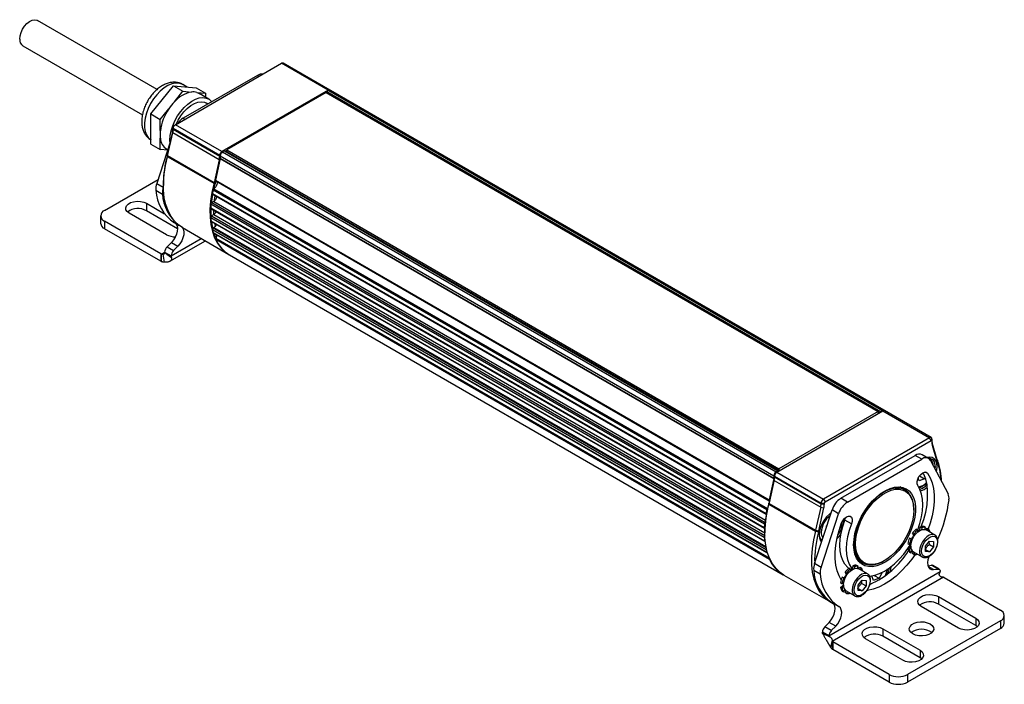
# Model space of a CAD drawing. Header units: millimetres. Extents: x 20 to 864, y 0 to 511.
# Tile 4 of 4: x 640 to 854, y 367 to 511. Entities that reach past the tile are written whole.
import ezdxf

# ---------------------------------------------------------------- set-up
doc = ezdxf.new("R2010")
doc.units = ezdxf.units.MM
doc.header["$LTSCALE"] = 2

msp = doc.modelspace()

# ---------------------------------------------------------------- linework, layer by layer
for p, q in [((670.2, 496.1), (644.25, 511.08)), ((641.05, 505.54), (667.01, 490.56)), ((674.18, 488.46), (697.24, 501.77)), ((707.35, 495.93), (697.24, 501.77)), ((707.7, 495.97), (697.59, 501.81)), ((692.01, 499.16), (675.88, 489.85)), ((692.01, 499.16), (692.36, 498.96)), ((671.31, 493.84), (673.76, 496.88)), ((673.76, 496.88), (675.81, 495.7)), ((673.76, 496.88), (676.21, 496.67)), ((676.77, 496.62), (675.81, 497.17)), ((676.21, 496.67), (678.66, 496.45)), ((678.66, 496.45), (680.71, 495.26)), ((673.97, 493.42), (675.81, 495.7)), ((675.81, 495.7), (677.65, 495.54)), ((678.87, 495.43), (680.71, 495.26)), ((681.43, 494.01), (679.31, 495.23)), ((680.71, 495.26), (680.71, 494.42)), ((707.35, 495.93), (684.3, 482.63)), ((706.92, 495.45), (685.36, 483)), ((706.92, 495.45), (826.78, 426.26)), ((707.49, 495.85), (707.1, 495.63)), ((707.1, 495.63), (827.31, 426.23)), ((707.42, 495.81), (707.35, 495.93)), ((707.49, 495.85), (827.7, 426.46)), ((828.05, 426.49), (707.84, 495.89)), ((668.86, 490.79), (671.31, 493.84)), ((670.91, 489.61), (672.75, 491.89)), ((681.25, 492.95), (680.93, 493.14)), ((668.86, 490.79), (670.91, 489.61)), ((668.86, 487.52), (668.86, 490.79)), ((675.88, 489.85), (676.23, 489.65)), ((668.86, 484.26), (668.86, 487.52)), ((670.91, 487.16), (670.91, 489.61)), ((673.69, 487.61), (673.69, 488.02)), ((683.8, 481.77), (673.69, 487.61)), ((673.69, 487.41), (673.69, 487.61)), ((673.83, 488.26), (674.18, 488.46)), ((684.3, 482.63), (674.18, 488.46)), ((670.91, 483.07), (670.91, 485.52)), ((673.59, 486.96), (672.49, 481.98)), ((672.5, 481.69), (673.6, 486.68)), ((673.6, 486.68), (673.59, 486.96)), ((683.72, 480.84), (673.6, 486.68)), ((683.8, 481.58), (673.69, 487.41)), ((668.86, 484.26), (670.91, 483.07)), ((673.08, 484.66), (670.14, 475.69)), ((672.51, 482.93), (670.91, 483.07)), ((672.31, 483.11), (672.53, 482.98)), ((672.46, 481.5), (672.43, 481.75)), ((682.57, 475.66), (672.46, 481.5)), ((672.5, 481.69), (672.49, 481.98)), ((682.62, 475.86), (672.5, 481.69)), ((683.93, 481.11), (682.9, 476.44)), ((683.8, 481.77), (683.8, 481.58)), ((683.95, 481.77), (683.8, 481.77)), ((683.94, 481.58), (683.8, 481.58)), ((683.93, 481.11), (804.14, 411.71)), ((683.94, 481.69), (804.15, 412.29)), ((683.94, 481.69), (683.94, 481.18)), ((683.94, 481.18), (804.15, 411.79)), ((684.37, 482.5), (684.3, 482.63)), ((684.83, 482.77), (684.44, 482.55)), ((684.44, 482.55), (804.65, 413.15)), ((684.83, 482.77), (805.03, 413.38)), ((805.16, 413.39), (684.95, 482.78)), ((685.04, 482.73), (685.36, 482.91)), ((685.36, 483), (805.21, 413.81)), ((685.36, 483), (685.36, 482.55)), ((683.72, 480.84), (682.62, 475.86)), ((683.72, 480.84), (683.87, 480.81)), ((658.78, 469.85), (670.44, 476.58)), ((670.14, 475.69), (671.56, 474.87)), ((671.57, 474.91), (671.56, 474.87)), ((671.57, 475.7), (671.57, 475.29)), ((682.84, 475.6), (682.57, 475.66)), ((682.59, 474.59), (682.84, 475.6)), ((682.89, 475.81), (682.62, 475.86)), ((682.89, 475.81), (682.99, 476.24)), ((682.9, 476.44), (803.11, 407.05)), ((682.95, 476.27), (803.16, 406.87)), ((669.96, 474.22), (671.38, 473.4)), ((682.23, 473.51), (802.44, 404.12)), ((682.28, 473.35), (802.49, 403.95)), ((682.4, 474.33), (802.61, 404.94)), ((682.56, 474.57), (802.77, 405.18)), ((667.91, 471.4), (671.82, 469.14)), ((667.91, 471.4), (667.91, 469.77)), ((681.85, 470.42), (802.06, 401.03)), ((681.91, 471.26), (802.12, 401.87)), ((682.53, 471.8), (682.09, 471.54)), ((682.09, 471.54), (802.28, 402.16)), ((682.53, 471.8), (802.34, 402.63)), ((657.95, 468.69), (657.95, 467.06)), ((672.22, 464.58), (664.16, 469.24)), ((674.63, 465.89), (667.91, 469.77)), ((681.85, 468.35), (802.06, 398.96)), ((681.9, 470.29), (802.11, 400.9)), ((682.53, 468.96), (682.03, 468.67)), ((682.03, 468.67), (802.18, 399.31)), ((682.55, 468.97), (682.53, 469.93)), ((682.53, 468.96), (802.17, 399.89)), ((671.03, 460.45), (658.78, 467.53)), ((658.78, 467.53), (658.78, 465.89)), ((673.97, 467.2), (675.03, 466.58)), ((675.71, 466.13), (685.82, 460.3)), ((681.91, 467.58), (802.12, 398.19)), ((681.96, 467.49), (802.17, 398.1)), ((682.53, 466.13), (682.4, 466.05)), ((682.53, 466.13), (802.43, 396.91)), ((682.88, 466.44), (682.76, 467.03)), ((671.03, 458.82), (658.78, 465.89)), ((682.23, 465.7), (802.44, 396.31)), ((682.4, 466.05), (802.47, 396.74)), ((682.4, 465.08), (802.61, 395.68)), ((682.44, 465.02), (802.65, 395.62)), ((673.33, 462.92), (672.37, 461.96)), ((672.37, 461.96), (673.79, 461.14)), ((672.99, 458.81), (680.69, 463.26)), ((673.26, 459.98), (679.81, 463.76)), ((673.33, 462.92), (674.74, 462.11)), ((674.74, 462.11), (673.79, 461.14)), ((682.96, 463.61), (803.17, 394.21)), ((683, 463.86), (803.14, 394.51)), ((671.03, 460.45), (671.03, 458.82)), ((671.15, 460.39), (671.85, 460.8)), ((671.15, 459.68), (671.15, 460.39)), ((671.42, 460.39), (671.72, 458.62)), ((671.85, 460.8), (673.26, 459.98)), ((671.85, 460.79), (673.26, 459.97)), ((672.34, 460.38), (673.31, 459.64)), ((685.96, 460.21), (806.17, 390.82)), ((671.15, 458.76), (671.15, 459.68)), ((804.79, 413.07), (827.84, 426.38)), ((826.78, 426.26), (805.21, 413.81)), ((826.78, 426.26), (826.78, 425.76)), ((826.78, 426.13), (827.1, 425.95)), ((827.7, 426.46), (827.31, 426.23)), ((827.84, 426.38), (837.95, 420.54)), ((838.3, 420.57), (828.19, 426.41)), ((837.95, 420.54), (814.9, 407.23)), ((815.25, 406.62), (838.3, 419.93)), ((838.3, 419.93), (837.95, 420.54)), ((838.44, 420.25), (838.44, 419.85)), ((838.44, 419.85), (838.44, 419.65)), ((838.53, 419.42), (838.54, 418.91)), ((839.63, 415.71), (838.53, 419.42)), ((838.54, 418.91), (839.64, 415.19)), ((818.71, 407.39), (834.84, 416.7)), ((820.13, 406.58), (836.26, 415.89)), ((836.26, 415.89), (834.84, 416.7)), ((837.76, 416.04), (836.34, 416.85)), ((837.97, 415.92), (837.58, 416.14)), ((838.01, 415.9), (837.97, 415.92)), ((838.18, 415.58), (841.99, 408.35)), ((839.63, 415.71), (839.64, 415.19)), ((839.68, 415.57), (839.7, 415.03)), ((805.03, 413.38), (804.65, 413.15)), ((804.65, 412.99), (804.79, 413.07)), ((804.79, 413.07), (814.9, 407.23)), ((805.21, 413.81), (805.21, 413.31)), ((837.53, 412.82), (837.08, 413.08)), ((839.16, 414.26), (839.13, 413.78)), ((804.2, 411.4), (803.1, 406.41)), ((804.14, 411.71), (803.11, 407.05)), ((803.11, 406.3), (804.21, 411.28)), ((804.15, 412.29), (804.15, 411.79)), ((804.2, 411.4), (804.21, 411.28)), ((804.21, 411.28), (814.32, 405.45)), ((804.29, 412.38), (804.29, 412.21)), ((804.29, 412.21), (814.4, 406.37)), ((804.29, 412.02), (804.29, 412.21)), ((804.29, 412.02), (814.4, 406.18)), ((835.69, 411.2), (835.48, 411.8)), ((836.89, 411.6), (835.69, 411.2)), ((835.76, 412.26), (836.89, 411.6)), ((837.02, 411.84), (836.89, 411.6)), ((832.62, 409.21), (831.49, 409.86)), ((832.63, 409.2), (832.18, 409.74)), ((803.1, 406.41), (803.11, 406.3)), ((803.11, 406.3), (813.22, 400.46)), ((803.17, 406.87), (803.2, 406.86)), ((814.4, 406.37), (815.11, 406.37)), ((814.4, 406.37), (814.4, 406.18)), ((814.9, 407.23), (815.25, 406.62)), ((815.11, 406.18), (815.11, 406.37)), ((820.13, 406.58), (818.71, 407.39)), ((802.79, 405.19), (802.77, 405.18)), ((803.05, 406.2), (803.06, 406.1)), ((803.06, 406.1), (813.17, 400.27)), ((812.98, 393.23), (816.79, 404.87)), ((814.32, 405.45), (813.22, 400.46)), ((813.91, 400.34), (815.01, 405.32)), ((814.32, 405.45), (815.01, 405.32)), ((814.4, 406.18), (815.11, 406.18)), ((818.2, 404.05), (816.79, 404.87)), ((834.52, 404.85), (834.52, 405.02)), ((814.39, 392.41), (818.2, 404.05)), ((821, 401.84), (819.58, 402.66)), ((819.69, 403.02), (819.68, 403.2)), ((802.17, 400.06), (802.17, 399.89)), ((813.17, 400.27), (813.85, 400.11)), ((813.22, 400.46), (813.91, 400.34)), ((815.58, 401.39), (815.69, 401.52)), ((815.58, 401.16), (815.58, 401.39)), ((815.58, 401.24), (815.63, 401.33)), ((835.37, 400.5), (835.06, 400.68)), ((835.44, 400.14), (835.37, 400.5)), ((835.77, 400.45), (835.84, 400.41)), ((835.85, 400.56), (835.95, 401.2)), ((835.98, 400.48), (835.85, 400.56)), ((835.95, 401.2), (836.27, 401.01)), ((836.27, 401.01), (836.2, 400.57)), ((837.1, 401.1), (836.78, 401.28)), ((836.9, 400.64), (837.1, 401.1)), ((837.15, 400.56), (837.41, 400.91)), ((839.11, 399.43), (837.2, 400.53)), ((837.41, 400.91), (837.73, 400.73)), ((837.73, 400.73), (837.47, 400.38)), ((814.2, 398.6), (814.59, 398.38)), ((833.91, 398.52), (833.59, 398.71)), ((833.59, 398.71), (834.02, 398.62)), ((834.21, 398.47), (833.91, 398.52)), ((834.02, 398.62), (834.22, 398.51)), ((834.27, 398.61), (834.12, 398.7)), ((834.23, 399.81), (834.55, 399.62)), ((834.51, 399.48), (834.23, 399.81)), ((834.5, 399.36), (834.65, 399.27)), ((834.72, 399.36), (834.51, 399.48)), ((834.55, 399.62), (834.74, 399.4)), ((837.06, 397.01), (837.94, 398.11)), ((837.91, 397.38), (837.84, 397.98)), ((837.94, 398.11), (838.83, 398.03)), ((838.83, 398.03), (838.83, 396.85)), ((833.25, 397.55), (833.57, 397.37)), ((833.25, 396.52), (833.76, 396.93)), ((833.57, 396.33), (833.25, 396.52)), ((833.57, 397.37), (833.92, 397.49)), ((833.92, 396.61), (833.57, 396.33)), ((833.59, 395.76), (833.91, 395.57)), ((833.76, 396.93), (833.88, 396.85)), ((833.88, 397.01), (833.81, 397.05)), ((833.91, 395.57), (834.21, 395.97)), ((834.23, 395.39), (834.4, 395.8)), ((834.45, 395.77), (836.36, 394.67)), ((834.72, 395.61), (834.55, 395.21)), ((837.06, 395.83), (837.06, 397.01)), ((837.06, 396.26), (837.94, 395.75)), ((837.94, 395.75), (837.06, 395.83)), ((837.91, 397.38), (838.83, 396.85)), ((838.83, 396.85), (837.94, 395.75)), ((822.34, 394.01), (823.48, 393.36)), ((828.05, 393.81), (828.19, 393.89)), ((834.55, 395.21), (834.23, 395.39)), ((814.21, 390.94), (812.8, 391.76)), ((814.39, 392.41), (812.98, 393.23)), ((816.1, 377.52), (840.28, 391.48)), ((819.6, 391.36), (819.92, 391.18)), ((819.89, 391.03), (819.6, 391.36)), ((820.75, 392.05), (820.43, 392.24)), ((820.82, 391.69), (820.75, 392.05)), ((821.15, 392), (821.22, 391.97)), ((821.23, 392.11), (821.33, 392.75)), ((821.35, 392.04), (821.23, 392.11)), ((821.33, 392.75), (821.65, 392.57)), ((821.65, 392.57), (821.58, 392.13)), ((822.47, 392.65), (822.16, 392.84)), ((822.28, 392.2), (822.47, 392.65)), ((822.53, 392.12), (822.79, 392.47)), ((824.48, 390.99), (822.57, 392.09)), ((822.79, 392.47), (823.11, 392.29)), ((823.11, 392.29), (822.85, 391.93)), ((827.64, 391.31), (826.99, 390.03)), ((837.58, 392.75), (838.35, 392.86)), ((838.81, 391.91), (837.63, 392.58)), ((839.76, 392.04), (838.35, 392.86)), ((840.05, 391.99), (838.63, 392.81)), ((838.81, 391.91), (839.76, 392.04)), ((806.31, 390.74), (816.42, 384.9)), ((840.98, 390.26), (816.82, 376.3)), ((819.29, 390.08), (818.97, 390.26)), ((818.97, 390.26), (819.4, 390.18)), ((819.58, 390.02), (819.29, 390.08)), ((819.4, 390.18), (819.6, 390.06)), ((819.64, 390.17), (819.49, 390.25)), ((819.87, 390.91), (820.03, 390.83)), ((820.09, 390.92), (819.89, 391.03)), ((819.92, 391.18), (820.12, 390.95)), ((822.43, 388.56), (823.32, 389.66)), ((823.28, 388.94), (823.22, 389.54)), ((823.32, 389.66), (824.2, 389.58)), ((824.2, 389.58), (824.2, 388.41)), ((825.78, 389.58), (825.4, 390.55)), ((826.99, 390.03), (825.78, 389.58)), ((825.91, 390.66), (826.99, 390.03)), ((841.1, 390.2), (853.35, 383.12)), ((818.62, 389.11), (818.94, 388.93)), ((818.62, 388.07), (819.13, 388.48)), ((818.94, 387.89), (818.62, 388.07)), ((818.94, 388.93), (819.29, 389.05)), ((819.29, 388.17), (818.94, 387.89)), ((818.97, 387.32), (819.29, 387.13)), ((819.13, 388.48), (819.26, 388.41)), ((819.25, 388.57), (819.19, 388.6)), ((819.29, 387.13), (819.58, 387.53)), ((819.6, 386.95), (819.78, 387.35)), ((819.82, 387.33), (821.73, 386.23)), ((820.1, 387.17), (819.92, 386.77)), ((822.43, 387.39), (822.43, 388.56)), ((822.43, 387.82), (823.32, 387.31)), ((823.32, 387.31), (822.43, 387.39)), ((823.28, 388.94), (824.2, 388.41)), ((824.2, 388.41), (823.32, 387.31)), ((819.92, 386.77), (819.6, 386.95)), ((839.91, 386.07), (847.97, 381.41)), ((839.91, 386.07), (839.91, 384.43)), ((816.8, 384.74), (818.22, 383.92)), ((844.22, 379.25), (836.16, 383.9)), ((847.97, 379.78), (839.91, 384.43)), ((853.35, 380.8), (833.2, 369.16)), ((847.97, 381.41), (847.97, 379.78)), ((853.35, 380.8), (853.35, 379.16)), ((854.19, 380.33), (854.19, 381.96)), ((815.21, 379.5), (816.16, 380.46)), ((816.62, 378.68), (815.21, 379.5)), ((817.57, 379.65), (816.16, 380.46)), ((816.62, 378.68), (817.57, 379.65)), ((827.82, 379.09), (835.88, 374.43)), ((827.82, 379.09), (827.82, 377.45)), ((853.35, 379.16), (833.2, 367.53)), ((848.34, 379.51), (847.97, 379.78)), ((814.69, 378.34), (816.1, 377.52)), ((816.1, 377.52), (814.69, 378.33)), ((816.15, 377.44), (814.79, 377.96)), ((816.78, 376.48), (816.47, 375.06)), ((832.13, 372.27), (824.07, 376.92)), ((835.88, 372.8), (827.82, 377.45)), ((816.82, 376.3), (816.82, 375.59)), ((816.82, 375.59), (816.82, 374.67)), ((829.17, 369.16), (816.92, 376.24)), ((816.92, 376.24), (816.92, 374.6)), ((829.17, 367.53), (816.92, 374.6)), ((835.88, 374.43), (835.88, 372.8)), ((836.25, 372.53), (835.88, 372.8)), ((829.17, 369.16), (829.17, 367.53)), ((833.2, 369.16), (833.2, 367.53))]:
    msp.add_line(p, q)
at = {"flags": 128}
for points in [[(640.38, 507.01), (640.46, 507.7), (640.66, 508.43), (641, 509.15), (641.43, 509.82), (641.95, 510.39), (642.5, 510.84), (643.07, 511.12), (643.61, 511.23), (644.09, 511.16), (644.25, 511.08)], [(675.81, 497.17), (675.58, 497.28), (674.91, 497.47), (674.17, 497.47), (673.38, 497.29), (672.55, 496.94), (671.72, 496.42), (670.91, 495.75), (670.14, 494.95), (669.43, 494.04), (668.81, 493.04), (668.29, 491.99), (667.88, 490.92), (667.6, 489.86), (667.46, 488.83), (667.46, 487.87), (667.6, 487.01), (667.88, 486.26), (668.29, 485.66), (668.81, 485.21), (668.88, 485.17)], [(673.02, 484.39), (672.98, 485.09), (673.05, 486.09), (673.26, 487.15), (673.61, 488.24), (674.08, 489.31), (674.66, 490.35), (675.34, 491.31), (676.09, 492.18), (676.89, 492.93), (677.72, 493.53), (678.56, 493.98), (679.38, 494.25), (680.16, 494.33), (680.87, 494.24), (681.5, 493.96), (682.03, 493.51), (682.09, 493.44)], [(678.87, 495.43), (679.23, 495.28), (679.31, 495.23)], [(674.38, 488.58), (674.8, 489.43), (675.37, 490.38), (676.04, 491.24), (676.77, 491.99), (677.54, 492.6), (678.32, 493.05), (679.09, 493.33), (679.82, 493.42), (680.49, 493.33), (680.93, 493.14)], [(675.71, 466.13), (674.91, 466.68), (674, 467.53), (673.23, 468.57), (672.6, 469.76), (672.11, 471.12), (671.78, 472.61), (671.6, 474.22), (671.58, 475.93), (671.72, 477.73), (672.01, 479.59), (672.46, 481.5)], [(682.57, 475.66), (682.12, 473.76), (681.83, 471.89), (681.69, 470.09), (681.71, 468.38), (681.89, 466.77), (682.22, 465.28), (682.71, 463.93), (683.34, 462.73), (684.11, 461.7), (685.02, 460.84), (685.89, 460.25)], [(683.09, 476.19), (683.11, 476.17), (683.2, 476), (683.23, 475.77), (683.2, 475.51), (683.11, 475.23), (682.96, 474.97), (682.77, 474.74), (682.56, 474.57)], [(682.07, 471.53), (682.11, 471.87), (682.32, 473.32)], [(682.64, 471.88), (682.67, 472.1), (682.8, 473.04)], [(664.16, 469.24), (663.71, 469.59), (663.45, 469.99), (663.39, 470.43), (663.55, 470.85), (663.91, 471.24), (664.45, 471.54), (665.11, 471.75), (665.85, 471.84), (666.6, 471.81), (667.31, 471.66), (667.91, 471.4)], [(681.98, 468.64), (681.97, 470.09), (681.98, 470.25)], [(674.06, 467.14), (674.34, 466.88), (674.54, 466.47), (674.63, 465.95), (674.58, 465.34), (674.42, 464.7), (674.14, 464.05), (673.77, 463.45), (673.33, 462.92)], [(675.69, 466.14), (675.75, 466.07), (675.96, 465.65), (676.04, 465.13), (676, 464.53), (675.83, 463.88), (675.56, 463.24), (675.18, 462.63), (674.74, 462.11)], [(682.33, 465.99), (682.17, 466.8), (682.08, 467.42)], [(683.02, 463.89), (682.98, 463.98), (682.63, 464.91)], [(839.58, 414.26), (839.51, 414.95), (839.3, 415.53), (838.96, 415.96), (838.5, 416.22), (837.96, 416.3), (837.44, 416.22)], [(837.97, 415.92), (837.94, 415.94), (837.83, 415.99)], [(805.21, 413.31), (805.2, 413.34), (805.18, 413.37), (805.16, 413.39), (805.13, 413.4), (805.1, 413.4), (805.07, 413.39), (805.03, 413.38)], [(835.39, 410.15), (835.24, 410.53), (835.24, 411.03), (835.39, 411.58), (835.66, 412.12), (836.04, 412.58), (836.46, 412.91), (836.88, 413.07), (837.25, 413.04), (837.53, 412.82)], [(836.14, 401.25), (836.68, 402.8), (837.11, 404.41), (837.4, 405.98), (837.54, 407.51), (837.54, 408.96), (837.4, 410.31), (837.11, 411.55), (836.68, 412.66), (836.53, 412.95)], [(837.53, 412.82), (838.09, 411.85), (838.52, 410.74), (838.81, 409.49), (838.96, 408.14), (838.96, 406.69), (838.81, 405.17), (838.52, 403.59), (838.09, 401.98), (837.68, 400.76)], [(839.45, 413.18), (839.51, 413.48), (839.58, 414.26)], [(821.47, 397.32), (821.55, 398.49), (821.76, 399.72), (822.11, 400.98), (822.59, 402.25), (823.19, 403.49), (823.89, 404.68), (824.69, 405.8), (825.56, 406.82), (826.49, 407.72), (827.46, 408.49), (828.44, 409.09), (829.41, 409.53), (830.36, 409.79), (831.26, 409.87), (832.1, 409.77), (832.85, 409.48), (833.51, 409.01), (834.05, 408.38), (834.47, 407.59), (834.75, 406.67), (834.89, 405.63), (834.89, 404.5), (834.75, 403.3), (834.47, 402.05), (834.05, 400.79), (833.51, 399.53), (832.85, 398.31), (832.1, 397.15), (831.26, 396.07), (830.36, 395.11), (829.41, 394.28), (828.44, 393.59), (827.46, 393.07), (826.49, 392.71), (825.56, 392.54), (824.69, 392.56), (823.89, 392.76), (823.19, 393.14), (822.59, 393.69), (822.11, 394.4), (821.76, 395.25), (821.55, 396.23), (821.47, 397.32)], [(834.52, 405.02), (834.45, 406.09), (834.23, 407.05), (833.88, 407.89), (833.4, 408.58), (832.79, 409.1), (832.08, 409.45), (831.29, 409.62), (830.41, 409.6), (829.49, 409.4), (828.53, 409.01), (827.57, 408.45), (826.61, 407.73), (825.69, 406.87), (824.82, 405.88), (824.02, 404.79), (823.31, 403.63), (822.7, 402.4), (822.22, 401.16), (821.87, 399.91), (821.65, 398.7), (821.58, 397.55), (821.65, 396.47), (821.87, 395.51), (822.22, 394.67), (822.7, 393.99), (823.31, 393.46), (824.02, 393.11), (824.82, 392.94), (825.69, 392.96), (826.61, 393.17), (827.57, 393.55), (828.05, 393.81)], [(834.52, 404.85), (834.45, 403.72), (834.24, 402.54), (833.89, 401.32), (833.42, 400.1), (832.83, 398.91), (832.14, 397.76), (831.36, 396.7), (830.5, 395.73), (829.6, 394.89), (828.66, 394.19), (827.72, 393.64), (826.78, 393.26), (825.88, 393.06), (825.03, 393.04), (824.25, 393.21), (823.55, 393.55), (822.96, 394.06), (822.49, 394.74), (822.14, 395.56), (821.93, 396.5), (821.86, 397.55), (821.93, 398.68), (822.14, 399.86), (822.49, 401.08), (822.96, 402.3), (823.55, 403.49), (824.25, 404.64), (825.03, 405.7), (825.88, 406.67), (826.78, 407.51), (827.72, 408.21), (828.66, 408.76), (829.6, 409.14), (830.5, 409.34), (831.36, 409.36), (832.14, 409.19), (832.83, 408.85), (833.42, 408.34), (833.89, 407.66), (834.24, 406.85), (834.45, 405.9), (834.52, 404.85)], [(835.37, 400.5), (835.39, 400.56), (835.87, 401.96), (836.22, 403.35), (836.43, 404.7), (836.5, 406), (836.43, 407.21), (836.22, 408.32), (835.87, 409.3), (835.39, 410.15)], [(803.11, 407.05), (803.11, 407.01), (803.11, 406.98), (803.11, 406.95), (803.11, 406.93), (803.12, 406.91), (803.14, 406.89), (803.15, 406.88), (803.17, 406.87)], [(806.31, 390.74), (805.51, 391.28), (804.61, 392.14), (803.83, 393.17), (803.2, 394.37), (802.71, 395.72), (802.38, 397.21), (802.2, 398.82), (802.18, 400.54), (802.32, 402.34), (802.61, 404.2), (803.06, 406.1)], [(802.44, 404.12), (802.43, 404.07), (802.44, 404.03), (802.45, 403.99), (802.47, 403.96), (802.5, 403.95), (802.53, 403.94), (802.54, 403.94)], [(816.6, 404.28), (816.2, 403.98), (815.59, 403.39), (815.05, 402.68), (814.6, 401.89), (814.26, 401.07), (814.04, 400.25), (813.97, 399.47), (814.04, 398.78), (814.26, 398.2), (814.5, 397.87)], [(818.79, 389.67), (818.29, 390.55), (817.86, 391.67), (817.57, 392.91), (817.43, 394.26), (817.43, 395.71), (817.57, 397.23), (817.86, 398.81), (818.29, 400.42), (818.85, 402.04)], [(820.38, 392.2), (820.19, 392.37), (819.58, 393.07), (819.1, 393.91), (818.75, 394.9), (818.54, 396.01), (818.47, 397.22), (818.54, 398.51), (818.75, 399.87), (819.1, 401.26), (819.58, 402.66)], [(818.85, 402.04), (819.13, 402.57), (819.5, 403.04), (819.92, 403.37), (820.35, 403.53), (820.72, 403.49), (821, 403.27), (821.14, 402.89), (821.14, 402.39), (821, 401.84)], [(819.58, 402.66), (819.73, 403.21), (819.73, 403.24)], [(802.06, 401.03), (802.06, 400.98), (802.07, 400.95), (802.08, 400.92), (802.1, 400.9), (802.13, 400.89), (802.16, 400.89), (802.19, 400.89)], [(813.17, 400.27), (812.72, 398.36), (812.43, 396.5), (812.29, 394.7), (812.31, 392.99), (812.49, 391.37), (812.83, 389.88), (813.31, 388.53), (813.94, 387.33), (814.72, 386.3), (815.62, 385.45), (816.64, 384.78), (817.02, 384.59)], [(818.7, 401.63), (818.49, 401), (818.43, 400.85)], [(821, 401.84), (820.52, 400.44), (820.17, 399.05), (819.95, 397.7), (819.88, 396.4), (819.95, 395.19), (820.17, 394.08), (820.52, 393.1), (821, 392.25), (821.21, 391.96)], [(833.88, 397.03), (833.95, 397.68), (834.16, 398.36), (834.5, 399.03), (834.93, 399.63), (835.43, 400.12), (835.96, 400.47), (836.47, 400.64), (836.94, 400.63), (837.2, 400.53)], [(839.09, 399.44), (838.85, 399.53), (838.38, 399.54), (837.86, 399.37), (837.34, 399.02), (836.84, 398.53), (836.4, 397.93), (836.07, 397.26), (835.86, 396.58), (835.79, 395.93)], [(836.21, 395.93), (836.28, 396.53), (836.49, 397.17), (836.81, 397.78), (837.22, 398.33), (837.7, 398.77), (838.19, 399.05), (838.66, 399.16), (839.08, 399.09), (839.4, 398.85), (839.61, 398.45), (839.68, 397.93), (839.61, 397.32), (839.4, 396.69), (839.08, 396.07), (838.66, 395.52), (838.19, 395.09), (837.7, 394.81), (837.22, 394.69), (836.81, 394.76), (836.49, 395), (836.28, 395.4), (836.21, 395.93)], [(824.85, 390.49), (825.01, 390.5), (826.04, 390.69), (827.11, 391.06), (828.19, 391.61), (829.28, 392.31), (830.34, 393.17), (831.37, 394.17), (832.35, 395.29), (833.25, 396.51), (833.87, 397.47)], [(822.76, 393.48), (823.28, 393.38), (823.48, 393.35)], [(834.81, 395.19), (834.12, 394.22), (833.03, 392.87), (831.88, 391.63), (830.68, 390.52), (829.44, 389.55), (828.19, 388.75), (826.94, 388.11), (825.7, 387.65), (824.5, 387.37), (824.35, 387.35)], [(837.83, 394.79), (837.79, 394.7), (837.59, 394.05), (837.51, 393.43), (837.55, 392.87), (837.71, 392.42), (837.99, 392.09), (838.36, 391.92), (838.81, 391.91)], [(819.25, 388.59), (819.32, 389.23), (819.54, 389.92), (819.87, 390.58), (820.3, 391.19), (820.8, 391.68), (821.33, 392.03), (821.85, 392.2), (822.32, 392.19), (822.57, 392.09)], [(820.9, 391.84), (820.9, 391.84), (820.77, 391.92)], [(828.73, 391.93), (828.56, 391.21), (828.3, 390.57)], [(829.5, 391.54), (829.57, 391.87), (829.64, 392.65)], [(839.76, 392.04), (839.87, 392.04), (839.97, 392.03), (840.06, 391.98), (840.14, 391.92), (840.2, 391.84), (840.24, 391.74), (840.27, 391.62), (840.28, 391.48)], [(824.46, 391), (824.23, 391.09), (823.76, 391.1), (823.24, 390.92), (822.71, 390.58), (822.21, 390.08), (821.78, 389.48), (821.44, 388.81), (821.23, 388.13), (821.16, 387.48)], [(821.59, 387.48), (821.66, 388.09), (821.86, 388.73), (822.18, 389.34), (822.6, 389.89), (823.07, 390.32), (823.56, 390.61), (824.04, 390.72), (824.45, 390.65), (824.78, 390.41), (824.98, 390.01), (825.05, 389.48), (824.98, 388.88), (824.78, 388.24), (824.45, 387.63), (824.04, 387.08), (823.56, 386.65), (823.07, 386.36), (822.6, 386.25), (822.18, 386.32), (821.86, 386.56), (821.66, 386.96), (821.59, 387.48)], [(836.16, 383.9), (835.71, 384.25), (835.45, 384.66), (835.39, 385.09), (835.55, 385.52), (835.91, 385.9), (836.45, 386.21), (837.11, 386.42), (837.85, 386.51), (838.6, 386.48), (839.31, 386.33), (839.91, 386.07)], [(816.16, 380.46), (816.61, 380.99), (816.98, 381.6), (817.26, 382.24), (817.42, 382.89), (817.46, 383.49), (817.38, 384.01), (817.18, 384.43), (816.9, 384.68)], [(817.57, 379.65), (818.02, 380.18), (818.39, 380.78), (818.67, 381.43), (818.83, 382.07), (818.88, 382.67), (818.79, 383.2), (818.59, 383.61), (818.28, 383.89)], [(847.97, 381.41), (848.42, 381.06), (848.69, 380.66), (848.74, 380.22), (848.58, 379.8), (848.22, 379.41), (847.69, 379.11), (847.02, 378.9), (846.29, 378.81), (845.53, 378.84), (844.83, 378.99), (844.22, 379.25)], [(824.07, 376.92), (823.62, 377.27), (823.36, 377.68), (823.3, 378.11), (823.46, 378.54), (823.82, 378.92), (824.36, 379.23), (825.02, 379.44), (825.76, 379.53), (826.51, 379.5), (827.21, 379.35), (827.82, 379.09)], [(838.08, 380.14), (838.53, 379.8), (838.79, 379.39), (838.85, 378.95), (838.69, 378.53), (838.33, 378.15), (837.79, 377.84), (837.13, 377.63), (836.39, 377.54), (835.64, 377.57), (834.93, 377.72), (834.33, 377.98), (833.88, 378.33), (833.62, 378.74), (833.56, 379.17), (833.72, 379.6), (834.08, 379.98), (834.62, 380.29), (835.28, 380.5), (836.02, 380.59), (836.77, 380.56), (837.47, 380.4), (838.08, 380.14)], [(835.88, 374.43), (836.33, 374.08), (836.6, 373.68), (836.65, 373.24), (836.49, 372.82), (836.13, 372.43), (835.59, 372.13), (834.93, 371.92), (834.19, 371.83), (833.44, 371.86), (832.74, 372.01), (832.13, 372.27)]]:
    msp.add_lwpolyline(points, dxfattribs=at)
for centre, radius, start, end in [((641.91, 506.82), 1.54, 172.8913, 235.7966), ((697.44, 501.49), 0.352, 65.6929, 125.6176), ((692.95, 497.72), 1.72, 82.4488, 123.3655), ((678.87, 489.17), 6.48, 100.9018, 139.0928), ((678.01, 492.72), 2.84, 72.3774, 97.4036), ((707.31, 495.31), 0.384, 122.6697, 159.5879), ((707.54, 495.69), 0.311, 45.6956, 129.1339), ((707.69, 495.57), 0.352, 65.6929, 125.6176), ((681.82, 485.65), 11.01, 145.4623, 172.1264), ((682.12, 485.62), 11.28, 136.2327, 146.1781), ((678.03, 486.34), 4.12, 121.5906, 143.9725), ((669.68, 487.85), 4, 347.2123, 359.5998), ((674.76, 487.56), 1.08, 122.6055, 177.3945), ((674, 488), 0.307, 122.6055, 177.3945), ((677.44, 486.34), 6.58, 172.8754, 187.1246), ((674.11, 485.76), 3.2, 184.2144, 235.9069), ((670.26, 487.44), 3.43, 347.2123, 359.5998), ((694.53, 475.5), 22.96, 164.2069, 179.511), ((667.72, 483.03), 4.88, 344.7822, 347.5397), ((668.42, 482.6), 4.19, 344.7822, 347.5397), ((680.37, 481.6), 3.43, 347.2123, 359.5998), ((684.88, 481.72), 1.08, 122.6055, 177.3945), ((683.6, 481.18), 0.343, 347.2123, 359.5998), ((685.02, 481.64), 1.08, 122.6055, 177.3945), ((684.9, 482.67), 0.126, 65.6929, 125.6176), ((673.38, 474.54), 3.44, 160.6023, 185.4454), ((674.8, 473.73), 3.44, 160.6023, 185.4454), ((678.53, 476.76), 4.19, 344.7822, 347.5397), ((678.53, 476.77), 4.46, 344.7822, 347.5397), ((683.05, 476.39), 0.152, 158.7056, 230.743), ((678.97, 474.7), 9.02, 183.0747, 236.3215), ((680.58, 473.95), 9.22, 183.3845, 231.6949), ((682.37, 473.46), 0.147, 159.692, 231.6635), ((708.19, 468.58), 26.42, 167.427, 169.2406), ((682.79, 474.24), 0.396, 124.6906, 167.3486), ((681.67, 473.12), 1.57, 303, 348.6509), ((703.21, 469.28), 21.39, 174.6836, 176.9402), ((681.97, 470.4), 0.126, 168.9907, 234.92), ((682.3, 471.22), 0.389, 122.8406, 173.4253), ((659.22, 468.69), 1.24, 110.7834, 249.2166), ((666.05, 466.52), 3.74, 60.2197, 127.1556), ((682.23, 468.35), 0.38, 122.401, 179.6946), ((698.26, 469.28), 16.43, 183.2284, 185.9182), ((681.7, 470.25), 1.53, 302.7474, 335.1177), ((659.37, 467.2), 1.43, 185.6948, 245.6253), ((682.02, 467.59), 0.114, 181.2912, 236.3211), ((681.69, 467.42), 1.54, 302.8076, 337.2302), ((674.04, 468.02), 3.88, 242.1467, 272.1528), ((682.59, 465.74), 0.364, 121.4968, 186.5176), ((694.08, 468.58), 12.2, 193.6502, 196.6869), ((682.5, 465.1), 0.0992, 193.9007, 238.5468), ((681.76, 464.66), 1.48, 327.3361, 356.2603), ((673.64, 460.69), 1.79, 134.9757, 176.5282), ((683.24, 463.69), 0.293, 144.0817, 196.6614), ((689.75, 466.6), 7.42, 203.7579, 239.2877), ((671.56, 461.37), 1.05, 240.1361, 247.3111), ((675.05, 459.87), 1.79, 134.9757, 176.5282), ((671.56, 459.73), 1.05, 240.1361, 247.3111), ((827.52, 425.91), 0.392, 122.945, 170.3743), ((827.89, 426.22), 0.311, 45.6978, 129.1337), ((828.04, 426.09), 0.352, 65.6929, 125.6176), ((838.14, 420.3), 0.306, 350.786, 129.2033), ((838.36, 419.86), 0.0873, 350.786, 129.2033), ((840.7, 420.04), 2.25, 179.3902, 195.8067), ((841.07, 419.62), 2.63, 179.3902, 195.8067), ((835.72, 415.49), 1.5, 65.4239, 125.8865), ((837.09, 414.9), 1.29, 31.8461, 130.1546), ((837.55, 414.52), 1.63, 350.6423, 88.9973), ((841.22, 416.18), 1.66, 196.4435, 201.5498), ((841.5, 415.74), 1.94, 196.4435, 201.5498), ((826.91, 410.75), 13.64, 1.3713, 20.6807), ((827.47, 410.4), 13.08, 3.187, 20.7621), ((805.22, 412.24), 1.08, 122.6055, 177.3945), ((805.37, 412.16), 1.08, 122.6055, 177.3945), ((805.06, 412.34), 0.768, 122.6055, 177.3945), ((803.81, 411.79), 0.343, 347.2123, 359.5998), ((800.63, 412.21), 3.66, 347.2123, 359.5998), ((800.86, 412.04), 3.43, 347.2123, 359.5998), ((835.18, 412.7), 2.83, 277.5939, 318.4097), ((834.69, 412.94), 3.74, 287.8512, 316.233), ((834.86, 412.62), 3.81, 287.3827, 313.1326), ((798.74, 407.38), 4.46, 344.7823, 347.5397), ((799.02, 407.2), 4.19, 344.7823, 347.5397), ((815.48, 406.33), 1.08, 122.6055, 177.3945), ((815.42, 406.36), 0.307, 122.6055, 177.3945), ((821.23, 403.48), 4.66, 122.7906, 162.6205), ((822.65, 402.66), 4.66, 122.7906, 162.6205), ((813.51, 410.58), 28.88, 335.3378, 353.0449), ((839.98, 407.42), 2.21, 351.3935, 24.8258), ((825.49, 399.86), 23.32, 164.207, 179.511), ((828.4, 399.19), 26.42, 167.427, 169.2406), ((802.99, 404.85), 0.396, 124.6906, 167.3486), ((810.97, 406.21), 3.43, 347.2123, 359.5998), ((811.11, 406.21), 4, 347.2123, 359.5998), ((802.51, 401.82), 0.394, 125.7447, 173.2481), ((819.21, 399.76), 4.78, 126.2127, 176.552), ((813.49, 403.06), 5.8, 321.3695, 357.198), ((823.41, 399.88), 21.39, 174.6836, 176.9402), ((835.49, 393.95), 22.49, 164.1085, 181.6347), ((809.13, 401.36), 4.19, 344.7823, 347.5397), ((809.14, 401.39), 4.88, 344.7823, 347.5397), ((816.19, 399.88), 1.77, 174.4044, 217.9829), ((838.09, 396.97), 4.79, 129.3264, 143.7726), ((838.41, 396.79), 4.79, 129.3264, 143.7726), ((836.56, 398.48), 2.12, 111.8416, 122.6611), ((835.71, 400.58), 0.146, 296.8747, 351.331), ((836.52, 399.7), 1.6, 80.6015, 110.7027), ((836.84, 399.51), 1.6, 80.6015, 110.7027), ((836.51, 399.73), 1.58, 11.2746, 39.4992), ((802.44, 398.96), 0.38, 132.1971, 179.8069), ((818.47, 399.88), 16.43, 183.2284, 185.9182), ((802.22, 398.19), 0.102, 178.7631, 293.8959), ((815.93, 399.54), 1.96, 178.2632, 227.4974), ((815.28, 399.52), 1.33, 203.6677, 239.9597), ((813.16, 403.21), 6.56, 315.1132, 327.9655), ((837.98, 396.78), 4.79, 156.2274, 170.6724), ((838.3, 396.59), 4.79, 156.2274, 170.6724), ((834.01, 398.73), 0.107, 273.9521, 342.2311), ((837.91, 396.95), 4.18, 144.7726, 155.2274), ((834.42, 399.43), 0.107, 317.7717, 26.042), ((802.78, 396.35), 0.34, 142.9916, 187.6461), ((814.29, 399.19), 12.2, 193.6502, 196.6869), ((802.7, 395.71), 0.0981, 194.7411, 294.8862), ((817.2, 406.17), 19.12, 294.1259, 327.9928), ((834.83, 396.78), 1.6, 189.2928, 219.3888), ((835.15, 396.59), 1.6, 189.2928, 219.3888), ((833.66, 397.04), 0.146, 308.6699, 3.1241), ((835.91, 397.35), 2.12, 177.3348, 188.1543), ((835.24, 396.89), 1.37, 174.0671, 234.6207), ((837.15, 395.79), 1.37, 174.1187, 234.0572), ((803.41, 394.29), 0.254, 152.7453, 199.0852), ((809.95, 397.19), 7.41, 203.7401, 239.9617), ((834.81, 396.77), 1.58, 260.4917, 288.7326), ((816.22, 392.09), 3.44, 160.6023, 185.4454), ((821.8, 392.24), 9.02, 183.0747, 236.3215), ((817.63, 391.27), 3.44, 160.6023, 185.4454), ((823.47, 388.53), 4.79, 129.3264, 143.7726), ((823.78, 388.35), 4.79, 129.3264, 143.7726), ((821.94, 390.04), 2.12, 111.8416, 122.6611), ((821.08, 392.13), 0.146, 296.8747, 351.331), ((821.89, 391.26), 1.6, 80.6015, 110.7027), ((822.21, 391.07), 1.6, 80.6015, 110.7027), ((821.89, 391.28), 1.58, 11.2746, 39.4992), ((824.04, 392.83), 5.19, 339.8677, 353.6641), ((838.42, 392.43), 0.438, 61.1646, 99.7594), ((823.2, 391.42), 9, 183.0399, 236.8659), ((823.35, 388.33), 4.79, 156.2274, 170.6724), ((823.67, 388.15), 4.79, 156.2274, 170.6724), ((819.39, 390.29), 0.107, 273.9521, 342.2311), ((823.29, 388.5), 4.18, 144.7726, 155.2274), ((819.79, 390.99), 0.107, 317.7717, 26.042), ((840.58, 389.28), 1.05, 60.1361, 67.3111), ((820.21, 388.33), 1.6, 189.2928, 219.3888), ((820.53, 388.15), 1.6, 189.2928, 219.3888), ((819.04, 388.6), 0.146, 308.6699, 3.1241), ((821.28, 388.91), 2.12, 177.3348, 188.1543), ((820.62, 388.45), 1.37, 174.0671, 234.6207), ((822.53, 387.34), 1.37, 174.1187, 234.0572), ((820.18, 388.32), 1.58, 260.4917, 288.7326), ((838.05, 381.19), 3.74, 60.2197, 127.1556), ((852.91, 381.96), 1.24, 290.7834, 69.2166), ((816.47, 378.23), 1.79, 134.9757, 176.5282), ((817.89, 377.42), 1.79, 134.9757, 176.5282), ((836.2, 375.25), 3.74, 53.2246, 126.7754), ((852.76, 380.47), 1.43, 294.3747, 354.3052), ((825.96, 374.21), 3.74, 60.2197, 127.1556), ((817.33, 376.96), 0.835, 231.79, 240.1711), ((817.33, 375.33), 0.835, 231.79, 240.1711), ((831.18, 373.05), 4.38, 242.6097, 297.3903), ((831.18, 371.42), 4.38, 242.6097, 297.3903)]:
    msp.add_arc(centre, radius, start, end)
msp.add_ellipse((818.03, 377.64), major_axis=(3.2, -1.4), ratio=0.699858, start_param=3.434331, end_param=3.439834)
for points, knots in [([(675.85, 497.13), (675.82, 497.15), (675.58, 497.33), (675.03, 497.53), (674.24, 497.68), (673.43, 497.67), (672.61, 497.5), (671.77, 497.17), (670.93, 496.69), (670.12, 496.07), (669.36, 495.31), (668.67, 494.44), (668.08, 493.5), (667.58, 492.5), (667.2, 491.47), (666.95, 490.41), (666.84, 489.36), (666.88, 488.36), (667.08, 487.47), (667.4, 486.69), (667.84, 486.03), (668.34, 485.51), (668.73, 485.28), (668.89, 485.19)], [0, 0, 0, 0, 0.006524, 0.052616, 0.097935, 0.143641, 0.190907, 0.240518, 0.292508, 0.346045, 0.399935, 0.45363, 0.50716, 0.560748, 0.614637, 0.669114, 0.724483, 0.780841, 0.830561, 0.877923, 0.923265, 0.967356, 1, 1, 1, 1]), ([(671.15, 460.39), (671.16, 460.39), (671.18, 460.39), (671.22, 460.38), (671.25, 460.38), (671.34, 460.38), (671.39, 460.39), (671.42, 460.39)], [0, 0, 0, 0, 0.25, 0.25, 0.5, 0.5, 1, 1, 1, 1]), ([(671.42, 460.39), (671.52, 460.41), (671.7, 460.44), (671.9, 460.5), (671.96, 460.53), (671.99, 460.54)], [0, 0, 0, 0, 0.482205, 0.780564, 1, 1, 1, 1]), ([(671.87, 460.73), (671.87, 460.73), (671.86, 460.74), (671.85, 460.76), (671.85, 460.78), (671.85, 460.79)], [0, 0, 0, 0, 0.082015, 0.54198, 1, 1, 1, 1]), ([(671.87, 460.73), (671.95, 460.67), (672.11, 460.56), (672.27, 460.44), (672.34, 460.38)], [0, 0, 0, 0, 0.498308, 1, 1, 1, 1]), ([(673.26, 459.97), (673.26, 459.93), (673.27, 459.89), (673.27, 459.81), (673.28, 459.77), (673.29, 459.69), (673.3, 459.65), (673.31, 459.64)], [0, 0, 0, 0, 0.25, 0.25, 0.5, 0.5, 1, 1, 1, 1]), ([(671.72, 458.62), (671.67, 458.62), (671.59, 458.63), (671.43, 458.66), (671.37, 458.68), (671.26, 458.71), (671.2, 458.74), (671.15, 458.76)], [0, 0, 0, 0, 0.5, 0.5, 0.75, 0.75, 1, 1, 1, 1]), ([(673.31, 459.64), (673.32, 459.61), (673.34, 459.56), (673.35, 459.48), (673.36, 459.4), (673.36, 459.32), (673.35, 459.24), (673.32, 459.17), (673.29, 459.09), (673.24, 459.02), (673.18, 458.95), (673.12, 458.89), (673.02, 458.82), (672.87, 458.75), (672.68, 458.68), (672.47, 458.64), (672.23, 458.62), (671.98, 458.61), (671.81, 458.62), (671.72, 458.62)], [0, 0, 0, 0, 0.043742, 0.087626, 0.131731, 0.176132, 0.220902, 0.266115, 0.311841, 0.358148, 0.405101, 0.452763, 0.501195, 0.588111, 0.673001, 0.756234, 0.838203, 0.919317, 1, 1, 1, 1]), ([(838.79, 414.42), (838.77, 414.6), (838.73, 414.98), (838.49, 415.44), (838.25, 415.76), (838.05, 415.85), (838, 415.88)], [0, 0, 0, 0, 0.294586, 0.603873, 0.900644, 1, 1, 1, 1]), ([(835.62, 409.71), (835.68, 409.72), (835.93, 409.75), (836.38, 409.97), (836.84, 410.27), (837.1, 410.52), (837.19, 410.59)], [0, 0, 0, 0, 0.111911, 0.466185, 0.832002, 1, 1, 1, 1]), ([(818.34, 400.51), (818.43, 400.7), (818.65, 401.13), (818.82, 401.66), (818.86, 401.98), (818.87, 402.06)], [0, 0, 0, 0, 0.376176, 0.838954, 1, 1, 1, 1]), ([(837.88, 394.79), (837.97, 394.85), (838.23, 395.01), (838.65, 395.39), (839.08, 395.93), (839.42, 396.55), (839.66, 397.2), (839.78, 397.84), (839.76, 398.44), (839.6, 398.93), (839.36, 399.28), (839.15, 399.38), (839.07, 399.42)], [0, 0, 0, 0, 0.059161, 0.170377, 0.281355, 0.392156, 0.5032, 0.614875, 0.727722, 0.841649, 0.939982, 1, 1, 1, 1]), ([(837.02, 396.28), (837.14, 396.52), (837.25, 396.71), (837.52, 397.05), (837.68, 397.2), (837.91, 397.38)], [0, 0, 0, 0, 0.5, 0.5, 1, 1, 1, 1]), ([(836.35, 394.69), (836.38, 394.67), (836.51, 394.55), (836.86, 394.5), (837.33, 394.54), (837.68, 394.68), (837.86, 394.78), (837.88, 394.79)], [0, 0, 0, 0, 0.058797, 0.356834, 0.65339, 0.963195, 1, 1, 1, 1]), ([(828.43, 390.7), (828.48, 390.82), (828.65, 391.17), (828.79, 391.65), (828.82, 391.98), (828.83, 392.08)], [0, 0, 0, 0, 0.26198, 0.782524, 1, 1, 1, 1]), ([(840.72, 390.3), (840.68, 390.3), (840.61, 390.3), (840.5, 390.32), (840.37, 390.37), (840.22, 390.45), (840.11, 390.61), (840.06, 390.81), (840.08, 390.99), (840.14, 391.16), (840.19, 391.25), (840.22, 391.3)], [0, 0, 0, 0, 0.08088, 0.156412, 0.227488, 0.367535, 0.498973, 0.629148, 0.771217, 0.880175, 1, 1, 1, 1]), ([(840.22, 391.3), (840.23, 391.32), (840.24, 391.35), (840.27, 391.41), (840.28, 391.45), (840.28, 391.48)], [0, 0, 0, 0, 0.5, 0.5, 1, 1, 1, 1]), ([(823.26, 386.35), (823.35, 386.4), (823.61, 386.57), (824.02, 386.94), (824.45, 387.49), (824.8, 388.11), (825.04, 388.76), (825.15, 389.4), (825.13, 390), (824.97, 390.49), (824.73, 390.84), (824.53, 390.94), (824.45, 390.98)], [0, 0, 0, 0, 0.059161, 0.170377, 0.281355, 0.392156, 0.5032, 0.614875, 0.727722, 0.841649, 0.939982, 1, 1, 1, 1]), ([(840.98, 390.26), (840.97, 390.26), (840.95, 390.26), (840.91, 390.27), (840.89, 390.28), (840.8, 390.29), (840.75, 390.3), (840.72, 390.3)], [0, 0, 0, 0, 0.25, 0.25, 0.5, 0.5, 1, 1, 1, 1]), ([(822.4, 387.84), (822.51, 388.08), (822.63, 388.26), (822.9, 388.6), (823.06, 388.76), (823.28, 388.94)], [0, 0, 0, 0, 0.5, 0.5, 1, 1, 1, 1]), ([(821.73, 386.24), (821.75, 386.23), (821.89, 386.11), (822.23, 386.06), (822.71, 386.09), (823.05, 386.23), (823.24, 386.34), (823.26, 386.35)], [0, 0, 0, 0, 0.058797, 0.356834, 0.65339, 0.963195, 1, 1, 1, 1]), ([(814.79, 377.96), (814.78, 377.98), (814.75, 378.02), (814.71, 378.12), (814.7, 378.16), (814.69, 378.24), (814.69, 378.29), (814.69, 378.33)], [0, 0, 0, 0, 0.5, 0.5, 0.75, 0.75, 1, 1, 1, 1]), ([(816.47, 375.06), (816.45, 375.09), (816.41, 375.17), (816.35, 375.29), (816.28, 375.41), (816.2, 375.54), (816.13, 375.67), (816.04, 375.8), (815.96, 375.94), (815.88, 376.09), (815.79, 376.23), (815.7, 376.38), (815.59, 376.58), (815.46, 376.81), (815.31, 377.08), (815.17, 377.33), (815.04, 377.56), (814.91, 377.78), (814.83, 377.9), (814.79, 377.96)], [0, 0, 0, 0, 0.044348, 0.088774, 0.133351, 0.178149, 0.223239, 0.268687, 0.314562, 0.360928, 0.407849, 0.455384, 0.503592, 0.590827, 0.675724, 0.758668, 0.840069, 0.920362, 1, 1, 1, 1]), ([(815.95, 377.52), (815.98, 377.5), (816.04, 377.48), (816.11, 377.46), (816.14, 377.45)], [0, 0, 0, 0, 0.52039, 1, 1, 1, 1]), ([(816.1, 377.52), (816.1, 377.49), (816.11, 377.47), (816.15, 377.44), (816.17, 377.43), (816.18, 377.43)], [0, 0, 0, 0, 0.5, 0.5, 1, 1, 1, 1]), ([(816.18, 377.43), (816.21, 377.42), (816.26, 377.4), (816.33, 377.37), (816.42, 377.31), (816.53, 377.22), (816.65, 377.06), (816.74, 376.89), (816.78, 376.73), (816.79, 376.59), (816.78, 376.51), (816.78, 376.48)], [0, 0, 0, 0, 0.082297, 0.159319, 0.231798, 0.374478, 0.505414, 0.63724, 0.778015, 0.883804, 1, 1, 1, 1]), ([(816.78, 376.48), (816.77, 376.46), (816.77, 376.42), (816.78, 376.36), (816.79, 376.35), (816.8, 376.32), (816.81, 376.31), (816.82, 376.3)], [0, 0, 0, 0, 0.5, 0.5, 0.75, 0.75, 1, 1, 1, 1]), ([(816.82, 374.67), (816.77, 374.7), (816.73, 374.73), (816.66, 374.81), (816.62, 374.85), (816.53, 374.96), (816.49, 375.02), (816.47, 375.06)], [0, 0, 0, 0, 0.25, 0.25, 0.5, 0.5, 1, 1, 1, 1])]:
    msp.add_open_spline(points, degree=3, knots=knots)
for points in [[(671.85, 460.79), (671.85, 460.79), (671.85, 460.8), (671.85, 460.8)], [(673.26, 459.98), (673.26, 459.98), (673.26, 459.97), (673.26, 459.97)], [(840.28, 391.48), (840.28, 391.48), (840.28, 391.48), (840.28, 391.48)], [(816.1, 377.52), (816.1, 377.52), (816.1, 377.52), (816.1, 377.52)]]:
    msp.add_open_spline(points, degree=3)

doc.saveas('drawing.dxf')
